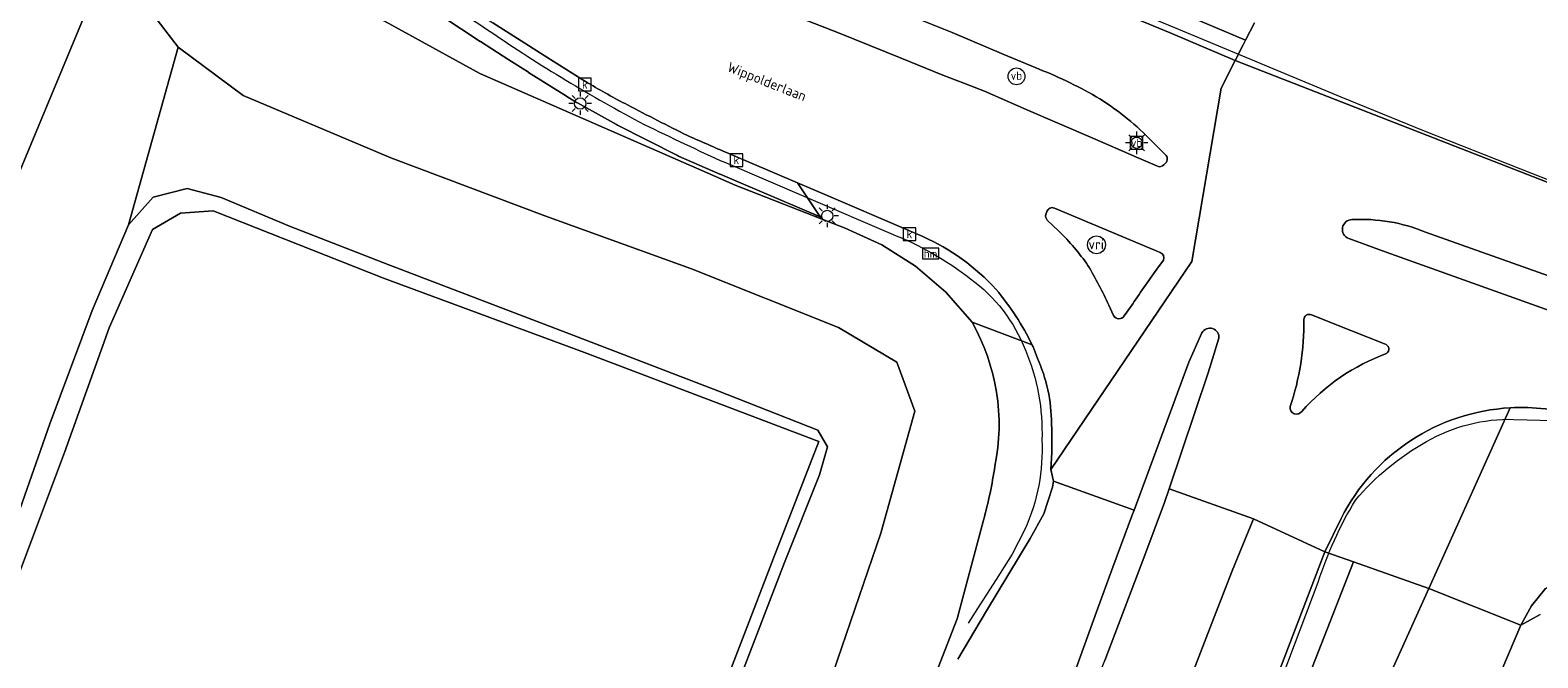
# Model space of a CAD drawing. Header units: metres. Extents: x 80938 to 82288, y 446951 to 448452.
# Tile 9 of 96: x 81254 to 81388, y 447630 to 447685. Entities that reach past the tile are written whole.
import ezdxf
from ezdxf.enums import TextEntityAlignment as Align

# ---------------------------------------------------------------- set-up
doc = ezdxf.new("R2010")
doc.units = ezdxf.units.M
doc.header["$MEASUREMENT"] = 0
doc.layers.get('0').update_dxf_attribs({"color": 253})
for name, color, linetype, lineweight in [('B-WE-GR-GRAS-GV', 253, 'Continuous', 13), ('B-WE-GR-GROENVOORZIENING-GV', 253, 'Continuous', 18), ('B-WE-GW-TALUD_KRUIN-G', 253, 'Continuous', 18), ('B-WE-IE-MEUBILAIR_WEGMEUBILAIR-G', 253, 'Continuous', 18), ('B-WE-IE-MEUBILAIR_WEGMEUBILAIR-S', 253, 'Continuous', 25), ('B-WE-IE-MEUBILAIR_WEGMEUBILAIR_PAAL-S', 253, 'Continuous', 25), ('B-WE-KL-ET_LS_OV_LICHTMAST-S', 253, 'Continuous', 25), ('B-WE-OG-TERREIN_CULTUURSCHEIDING-GV', 253, 'Continuous', 18), ('B-WE-OG-TOPOGRAFIE-T18', 253, 'Continuous', 18), ('B-WE-OG-WATER-GV', 253, 'Continuous', 18), ('B-WE-OG-WATER_SLOOT-GV', 253, 'Continuous', 18), ('B-WE-OG-WEG-GV', 253, 'Continuous', 18), ('B-WE-RI-GWA_KOLK-S', 253, 'Continuous', 25), ('B-WE-VH-VERHARDING_ASFALT-GV', 253, 'Continuous', 18), ('B-WE-VH-VERHARDING_BETONSTRAATSTEEN-GV', 253, 'Continuous', 18), ('B-WE-VH-VERHARDING_GESLOTEN-GV', 253, 'Continuous', 18), ('B-WE-VH-VERHARDING_OPEN-GV', 253, 'Continuous', 18), ('B-WE-VH-VERHARDING_STRAATBAKSTEEN-GV', 253, 'Continuous', 18), ('B-WE-VW-VRI-S', 253, 'Continuous', 25)]:
    doc.layers.add(name, color=color, linetype=linetype, lineweight=lineweight)
doc.styles.add('NLCS-ISO', font='NLCS-ISO.ttf')
doc.styles.add('NLCS-ISO-M500-T18', font='NLCS-ISO.ttf', dxfattribs={"height": 0.9})

# ---------------------------------------------------------------- blocks, each defined once
blk = doc.blocks.new('SIE-WEG_VERKEERSBORD-SO')
at = {"color": 0, "linetype": 'ByBlock', "lineweight": 18}
blk.add_lwpolyline([(-1.125, -1.125), (1.125, -1.125), (1.125, 1.125), (-1.125, 1.125)], close=True, dxfattribs=at)
at = {"color": 0, "linetype": 'ByBlock', "lineweight": 18, "style": 'NLCS-ISO'}
blk.add_text('vb', height=1.5, dxfattribs=at).set_placement((0, 0), align=Align.MIDDLE_CENTER)
blk = doc.blocks.new('SKL-ET_OV_LICHTMAST-SO')
at = {"color": 0, "linetype": 'ByBlock', "lineweight": 18}
for points in [[(-1.25, 0), (-2, 0)], [(-1.41, 1.41), (-0.88, 0.88)], [(0, 2), (0, 1.25)], [(0.88, 0.88), (1.41, 1.41)], [(2, 0), (1.25, 0)], [(-1.41, -1.41), (-0.88, -0.88)], [(0, -1.25), (0, -2)], [(0.88, -0.88), (1.41, -1.41)]]:
    blk.add_lwpolyline(points, dxfattribs=at)
blk.add_circle((0, 0), 1, dxfattribs=at)
blk = doc.blocks.new('SIE-WEG_PAAL_VERKEERSBORD-SO')
at = {"color": 0, "linetype": 'ByBlock', "lineweight": 18}
blk.add_circle((0, 0), 1.5, dxfattribs=at)
at = {"color": 0, "linetype": 'ByBlock', "lineweight": 18, "style": 'NLCS-ISO'}
blk.add_text('vb', height=1.5, dxfattribs=at).set_placement((0, 0.13), align=Align.MIDDLE_CENTER)
blk = doc.blocks.new('SIE-WEG_PAAL_HECTOMETERPAAL-SO')
at = {"color": 0, "linetype": 'ByBlock', "lineweight": 18}
blk.add_lwpolyline([(-1.44375, -0.94375), (1.44375, -0.94375), (1.44375, 0.94375), (-1.44375, 0.94375)], close=True, dxfattribs=at)
at = {"color": 0, "linetype": 'ByBlock', "lineweight": 18, "style": 'NLCS-ISO'}
blk.add_text('hm', height=1.5, dxfattribs=at).set_placement((0, 0), align=Align.MIDDLE_CENTER)
at = {"style": 'NLCS-ISO'}
blk.add_attdef('WAARDE', (2.13125, -1.69375), '', height=1.5, dxfattribs=at)
blk = doc.blocks.new('SKL-VRI_PAAL-SO')
at = {"lineweight": 18}
blk.add_circle((0, 0), 1.59, dxfattribs=at)
at = {"lineweight": 18, "style": 'NLCS-ISO'}
blk.add_text('vri', height=1.8, dxfattribs=at).set_placement((-0.06, 0.08), align=Align.MIDDLE_CENTER)
blk = doc.blocks.new('SRI-KOLK-SO')
at = {"color": 0, "linetype": 'ByBlock', "lineweight": 18}
blk.add_lwpolyline([(-1.125, -1.125), (1.125, -1.125), (1.125, 1.125), (-1.125, 1.125)], close=True, dxfattribs=at)
at = {"color": 0, "linetype": 'ByBlock', "lineweight": 18, "style": 'NLCS-ISO'}
blk.add_text('k', height=1.5, dxfattribs=at).set_placement((0, 0), align=Align.MIDDLE_CENTER)

msp = doc.modelspace()

# ---------------------------------------------------------------- linework, layer by layer
at = {"layer": 'B-WE-GR-GRAS-GV', "linetype": 'Continuous', "lineweight": 0}
for points in [[(81337.275, 447659.427), (81334.939, 447662.102), (81332.246, 447664.416), (81329.25, 447666.323), (81326.013, 447667.784), (81323.878, 447668.617), (81316.221, 447671.605), (81313.737, 447672.693), (81293.554, 447681.535), (81284.208, 447686.654), (81276.956, 447691.132), (81275.392, 447693.197), (81275.349, 447694.573)], [(81264.294, 447687.057), (81266.739, 447683.863), (81272.52, 447679.571), (81285.648, 447674.032), (81299.329, 447668.899), (81312.363, 447664.167), (81325.418, 447658.958), (81330.584, 447655.884), (81332.18, 447651.526), (81329.173, 447640.71), (81322.232, 447620.438)], [(81322.232, 447620.438), (81329.173, 447640.71), (81332.18, 447651.526), (81330.584, 447655.884), (81325.418, 447658.958), (81312.363, 447664.167), (81299.329, 447668.899), (81285.648, 447674.032), (81272.52, 447679.571), (81266.739, 447683.863), (81262.329, 447668.083), (81264.53, 447670.547), (81267.538, 447671.321), (81270.569, 447670.506), (81276.622, 447667.98), (81285.456, 447664.532), (81301.908, 447658.258), (81314.704, 447653.352), (81323.559, 447649.843), (81324.434, 447648.376), (81323.715, 447645.887), (81320.605, 447638.102), (81316.675, 447627.862)], [(81333.398, 447626.535), (81335.944, 447633.106), (81338.298, 447641.851)], [(81332.642, 447510.459), (81336.997, 447520.781), (81341.323, 447531.366), (81345.312, 447540.632), (81350.742, 447552.534), (81355.463, 447563.105), (81362.115, 447578.174), (81369.054, 447594.344), (81375.576, 447608.572), (81381.657, 447622.219), (81386.03, 447632.519), (81377.855, 447635.774), (81367.196, 447612.17), (81356.733, 447588.586), (81348.152, 447570.621), (81340.007, 447549.011), (81329.799, 447523.093), (81322.786, 447506.731)]]:
    msp.add_lwpolyline(points, dxfattribs=at)
for points in [[(81339.307, 447646.654, 0.1808581), (81337.275, 447659.427)], [(81338.298, 447641.851, 0.0276516), (81339.307, 447646.654)]]:
    msp.add_lwpolyline(points, format="xyb", dxfattribs=at)
msp.add_lwpolyline([(81377.855, 447635.774), (81371.173, 447638.144), (81361.016, 447612.184), (81354.646, 447595.73), (81347.895, 447577.715), (81341.48, 447562.016), (81348.152, 447570.621), (81356.733, 447588.586), (81367.196, 447612.17)], close=True, dxfattribs=at)
at = {"layer": 'B-WE-GR-GROENVOORZIENING-GV', "linetype": 'Continuous', "lineweight": 0}
for points in [[(81258.591, 447687.095), (81254.338, 447676.85), (81249.306, 447664.795)], [(81251.28, 447638.842), (81255.337, 447650.416), (81259.109, 447660.489), (81262.329, 447668.083), (81266.739, 447683.863), (81264.294, 447687.057)], [(81343.059, 447656.3), (81342.689, 447657.259), (81342.649, 447657.343), (81342.608, 447657.428), (81337.275, 447659.427)], [(81336.002, 447629.51), (81338.561, 447633.804), (81342.437, 447640.225), (81343.648, 447642.41), (81344.426, 447644.784), (81344.518, 447645.32), (81344.265, 447646.356)], [(81338.298, 447641.851), (81335.944, 447633.106), (81333.398, 447626.535), (81327.655, 447612.206), (81320.801, 447597.077), (81314.703, 447584.679), (81309.869, 447576.951), (81304.353, 447570.15), (81296.664, 447563.747), (81288.159, 447559.412), (81279.929, 447557.361), (81271.292, 447557.407), (81263.944, 447558.826), (81257.554, 447561.465), (81257.65, 447566.167), (81252.636, 447570.076)], [(81321.462, 447519.448), (81328.653, 447534.382), (81334.898, 447547.631), (81341.48, 447562.016), (81347.895, 447577.715), (81354.646, 447595.73), (81361.016, 447612.184), (81371.173, 447638.144), (81368.606, 447639.054), (81355.605, 447605.041), (81348.678, 447587.024), (81343.772, 447573.957), (81338.984, 447561.334), (81334.452, 447551.121), (81330.904, 447544.97), (81325.008, 447534.332), (81318.08, 447522.164), (81317.363, 447520.301), (81316.79, 447518.655)]]:
    msp.add_lwpolyline(points, dxfattribs=at)
for points in [[(81337.275, 447659.427, -0.1808581), (81339.307, 447646.654)], [(81344.332, 447650.41, 0.1061276), (81343.059, 447656.3)], [(81344.265, 447646.356, 0.0316521), (81344.332, 447650.41)], [(81339.307, 447646.654, -0.0276516), (81338.298, 447641.851)]]:
    msp.add_lwpolyline(points, format="xyb", dxfattribs=at)
at = {"layer": 'B-WE-GW-TALUD_KRUIN-G', "linetype": 'Continuous', "lineweight": 0}
for points in [[(81337.275, 447659.427), (81334.939, 447662.102), (81332.246, 447664.416), (81329.25, 447666.323), (81326.013, 447667.784), (81323.878, 447668.617), (81316.221, 447671.605), (81313.737, 447672.693), (81293.554, 447681.535), (81284.208, 447686.654), (81276.956, 447691.132), (81275.392, 447693.197), (81275.349, 447694.573)], [(81257.554, 447561.465), (81263.944, 447558.826), (81271.292, 447557.407), (81279.929, 447557.361), (81288.159, 447559.412), (81296.664, 447563.747), (81304.353, 447570.15), (81309.869, 447576.951), (81314.703, 447584.679), (81320.801, 447597.077), (81327.655, 447612.206), (81333.398, 447626.535), (81335.944, 447633.106), (81338.298, 447641.851)]]:
    msp.add_lwpolyline(points, dxfattribs=at)
for points in [[(81339.307, 447646.654, 0.1808581), (81337.275, 447659.427)], [(81338.298, 447641.851, 0.0276516), (81339.307, 447646.654)]]:
    msp.add_lwpolyline(points, format="xyb", dxfattribs=at)
at = {"layer": 'B-WE-IE-MEUBILAIR_WEGMEUBILAIR-G', "linetype": 'Continuous', "lineweight": 0}
for points in [[(81403.583, 447666.418), (81399.877, 447667.676), (81396.089, 447669.126), (81393.403, 447670.116), (81386.032, 447673.021), (81377.469, 447676.405), (81370.052, 447679.417), (81355.301, 447685.577), (81345.314, 447689.715), (81340.324, 447691.736), (81333.112, 447694.748)], [(81315.361, 447673.609), (81322.731, 447670.469), (81330.055, 447667.31)], [(81385.418, 447650.805), (81388.934, 447650.719)], [(81341.97, 447641.025), (81340.85, 447638.835), (81339.405, 447636.579), (81337.969, 447634.346), (81336.936, 447632.706)], [(81362.719, 447622.306), (81368.02, 447636.35)]]:
    msp.add_lwpolyline(points, dxfattribs=at)
for points in [[(81280.803, 447693.322, -0.030415), (81294.469, 447685.259)], [(81294.469, 447685.259, 0.0289051), (81308.15, 447677.011)], [(81308.15, 447677.011, 0.0093164), (81315.361, 447673.609)], [(81330.055, 447667.31, -0.074138), (81337.122, 447663.302)], [(81337.122, 447663.302, -0.1434926), (81342.015, 447656.96)], [(81342.015, 447656.96, -0.109935), (81343.478, 447648.996)], [(81377.649, 447648.834, -0.1404186), (81385.418, 447650.805)], [(81343.478, 447648.996, -0.1178083), (81341.97, 447641.025)], [(81371.325, 447643.619, -0.091916), (81377.649, 447648.834)], [(81368.02, 447636.35, -0.0564667), (81371.325, 447643.619)]]:
    msp.add_lwpolyline(points, format="xyb", dxfattribs=at)
at = {"layer": 'B-WE-OG-TERREIN_CULTUURSCHEIDING-GV', "linetype": 'Continuous', "lineweight": 0}
for points in [[(81362.361, 447686.013), (81361.573, 447684.479), (81361.37, 447684.082), (81360.658, 447682.694), (81393.078, 447670.03), (81394.533, 447674.178), (81393.005, 447688.38)], [(81377.855, 447635.774), (81385.078, 447651.833)], [(81385.078, 447651.833), (81377.855, 447635.774), (81386.03, 447632.519), (81386.976, 447634.259), (81388.228, 447635.785), (81389.167, 447636.372), (81390.37, 447636.64), (81391.692, 447636.935), (81392.801, 447636.906), (81394.481, 447636.861), (81397.008, 447635.796), (81400.022, 447634.526), (81400.619, 447634.274), (81414.792, 447630.936), (81448.156, 447623.606), (81545.614, 447590.193), (81555.886, 447586.207), (81555.893, 447586.205)], [(81370.06, 447642.003), (81368.606, 447639.054), (81371.173, 447638.144), (81377.855, 447635.774)]]:
    msp.add_lwpolyline(points, dxfattribs=at)
for points in [[(81385.078, 447651.833, 0.2679482), (81370.06, 447642.003)], [(81391.27, 447651.095, 0.0875209), (81385.078, 447651.833)]]:
    msp.add_lwpolyline(points, format="xyb", dxfattribs=at)
at = {"layer": 'B-WE-OG-WATER-GV', "linetype": 'Continuous', "lineweight": 0}
msp.add_lwpolyline([(81311.36, 447616.987), (81319.641, 447638.48), (81323.651, 447648.843), (81302.838, 447656.758), (81285.002, 447663.361), (81269.844, 447669.33), (81266.942, 447669.118), (81264.476, 447667.683), (81260.618, 447658.937), (81256.657, 447647.859), (81248.626, 447626.549)], dxfattribs=at)
at = {"layer": 'B-WE-OG-WATER_SLOOT-GV', "linetype": 'Continuous', "lineweight": 0}
for points in [[(81316.675, 447627.862), (81320.605, 447638.102), (81323.715, 447645.887), (81324.434, 447648.376), (81323.559, 447649.843), (81314.704, 447653.352), (81301.908, 447658.258), (81285.456, 447664.532), (81276.622, 447667.98), (81270.569, 447670.506), (81267.538, 447671.321), (81264.53, 447670.547), (81262.329, 447668.083), (81259.109, 447660.489), (81255.337, 447650.416), (81251.28, 447638.842)], [(81248.626, 447626.549), (81256.657, 447647.859), (81260.618, 447658.937), (81264.476, 447667.683), (81266.942, 447669.118), (81269.844, 447669.33), (81285.002, 447663.361), (81302.838, 447656.758), (81323.651, 447648.843), (81319.641, 447638.48), (81311.36, 447616.987)], [(81388.228, 447635.785), (81386.976, 447634.259), (81386.03, 447632.519), (81387.759, 447633.486)], [(81387.759, 447633.486), (81386.03, 447632.519), (81381.657, 447622.219), (81375.576, 447608.572), (81369.054, 447594.344), (81362.115, 447578.174), (81355.463, 447563.105), (81350.742, 447552.534), (81345.312, 447540.632), (81341.323, 447531.366), (81336.997, 447520.781), (81332.642, 447510.459)]]:
    msp.add_lwpolyline(points, dxfattribs=at)
at = {"layer": 'B-WE-OG-WEG-GV', "linetype": 'Continuous', "lineweight": 0}
for points in [[(81334.144, 447693.771), (81344.248, 447689.561), (81354.885, 447685.128), (81360.658, 447682.694), (81361.37, 447684.082), (81361.573, 447684.479), (81355.662, 447686.971), (81355.654, 447686.974), (81345.017, 447691.407), (81334.913, 447695.617), (81334.888, 447695.627), (81325.102, 447699.549), (81324.963, 447699.599), (81314.914, 447702.787), (81314.771, 447702.827), (81304.532, 447705.26)], [(81284.208, 447686.654), (81293.554, 447681.535), (81313.737, 447672.693), (81316.221, 447671.605), (81323.878, 447668.617), (81323.774, 447668.794), (81316.759, 447671.788), (81314.898, 447672.575), (81314.878, 447672.583), (81311.209, 447674.179), (81311.099, 447674.231), (81305.763, 447676.951), (81305.698, 447676.986), (81302.208, 447678.93), (81302.147, 447678.965), (81301.273, 447679.493), (81301.245, 447679.51), (81297.872, 447681.624), (81297.856, 447681.634), (81296.135, 447682.735), (81296.133, 447682.737), (81293.607, 447684.358), (81293.587, 447684.371), (81290.255, 447686.566)], [(81290.255, 447686.566), (81293.587, 447684.371), (81293.607, 447684.358), (81296.133, 447682.737), (81296.135, 447682.735), (81297.856, 447681.634), (81297.872, 447681.624), (81301.245, 447679.51), (81301.273, 447679.493), (81302.147, 447678.965), (81302.208, 447678.93), (81305.698, 447676.986), (81305.763, 447676.951), (81311.099, 447674.231), (81311.209, 447674.179), (81314.878, 447672.583), (81314.898, 447672.575), (81316.759, 447671.788), (81323.774, 447668.794), (81321.772, 447671.823), (81317.541, 447673.629), (81315.676, 447674.417)], [(81355.662, 447686.971), (81361.573, 447684.479), (81362.361, 447686.013)], [(81303.181, 447680.677), (81302.307, 447681.205), (81298.934, 447683.319), (81297.213, 447684.42), (81294.687, 447686.041)], [(81331.041, 447667.838), (81324.563, 447670.632), (81321.772, 447671.823), (81323.774, 447668.794), (81323.878, 447668.617), (81326.013, 447667.784), (81329.25, 447666.323), (81332.246, 447664.416), (81334.939, 447662.102), (81337.275, 447659.427), (81342.608, 447657.428)], [(81332.903, 447667.037), (81331.041, 447667.838)]]:
    msp.add_lwpolyline(points, dxfattribs=at)
for points in [[(81306.671, 447678.733, -0.0147883), (81303.181, 447680.677)], [(81312.007, 447676.013, -0.0064225), (81306.671, 447678.733)], [(81315.676, 447674.417, -0.0044039), (81312.007, 447676.013)], [(81339.404, 447662.349, 0.1051874), (81332.903, 447667.037)], [(81342.608, 447657.428, 0.0621184), (81339.404, 447662.349)]]:
    msp.add_lwpolyline(points, format="xyb", dxfattribs=at)
at = {"layer": 'B-WE-VH-VERHARDING_ASFALT-GV', "linetype": 'Continuous', "lineweight": 0}
for points in [[(81280.032, 447702.596), (81277.138, 447695.724), (81279.872, 447694.546), (81279.846, 447694.399), (81281.622, 447693.47), (81286.068, 447691.166), (81287.858, 447690.263), (81288.708, 447689.816), (81289.623, 447689.315), (81290.506, 447688.762), (81291.331, 447688.252), (81294.687, 447686.041), (81297.213, 447684.42), (81298.934, 447683.319), (81302.307, 447681.205), (81303.181, 447680.677)], [(81344.265, 447646.356), (81356.807, 447664.83), (81359.396, 447680.235), (81360.658, 447682.694), (81354.885, 447685.128), (81344.248, 447689.561), (81334.144, 447693.771)], [(81322.435, 447690.147), (81327.154, 447688.462), (81331.816, 447686.661), (81335.516, 447685.162), (81340.108, 447683.229), (81342.874, 447682.056)], [(81353.735, 447673.294), (81351.893, 447674.097), (81348.218, 447675.689), (81344.842, 447677.146), (81342.078, 447678.342), (81338.387, 447679.943), (81336.537, 447680.672), (81334.684, 447681.393), (81330.962, 447682.882), (81325.395, 447685.148), (81317.936, 447688.084), (81313.287, 447689.921)], [(81393.078, 447670.03), (81360.658, 447682.694), (81359.396, 447680.235), (81356.807, 447664.83), (81344.265, 447646.356), (81344.518, 447645.32), (81351.671, 447642.743), (81356.519, 447655.876), (81357.699, 447658.488)], [(81353.036, 447675.738), (81354.436, 447674.324)], [(81315.676, 447674.417), (81317.541, 447673.629), (81321.772, 447671.823), (81324.563, 447670.632), (81331.041, 447667.838), (81332.903, 447667.037)], [(81354.468, 447673.572), (81354.319, 447673.425)], [(81343.833, 447668.99), (81343.918, 447669.282)], [(81344.589, 447669.578), (81353.998, 447665.627)], [(81344.975, 447667.512), (81343.959, 447668.504)], [(81370.734, 447666.866), (81374.073, 447665.671), (81425.803, 447647.153), (81426.101, 447648.52), (81426.786, 447649.974), (81377.566, 447667.442)], [(81377.566, 447667.442), (81426.786, 447649.974)], [(81391.27, 447651.095), (81409.491, 447644.911), (81429.276, 447638.235), (81457.415, 447628.656), (81478.96, 447621.441), (81499.263, 447614.615), (81500, 447614.365), (81518.788, 447607.991), (81539.106, 447601.122), (81548.587, 447600.255), (81549.952, 447605.418), (81541.681, 447608.157), (81521.284, 447615.015), (81501.521, 447621.571), (81500, 447622.092), (81481.556, 447628.407), (81459.451, 447635.883), (81431.665, 447645.163), (81425.803, 447647.153), (81374.073, 447665.671), (81370.734, 447666.866)], [(81354.294, 447664.955), (81353.702, 447664.141)], [(81349.851, 447660.041), (81349.423, 447660.949)], [(81351.407, 447660.864), (81350.787, 447659.996)], [(81367.416, 447660.098), (81370.919, 447658.705), (81373.925, 447657.51)], [(81359.202, 447658.012), (81358.513, 447655.812), (81358.256, 447654.933), (81354.8, 447644.645)], [(81342.608, 447657.428), (81342.649, 447657.343), (81342.689, 447657.259), (81343.059, 447656.3)], [(81354.8, 447644.645), (81362.28, 447641.984), (81368.606, 447639.054), (81370.06, 447642.003)]]:
    msp.add_lwpolyline(points, dxfattribs=at)
for points in [[(81342.874, 447682.056, -0.0386316), (81348.303, 447679.464)], [(81303.181, 447680.677, 0.0147883), (81306.671, 447678.733)], [(81348.303, 447679.464, -0.06332), (81353.036, 447675.738)], [(81306.671, 447678.733, 0.0064225), (81312.007, 447676.013)], [(81312.007, 447676.013, 0.0044039), (81315.676, 447674.417)], [(81354.436, 447674.324, -0.4429275), (81354.468, 447673.572)], [(81354.319, 447673.425, -0.335476), (81353.735, 447673.294)], [(81343.959, 447668.504, -0.275365), (81343.833, 447668.99)], [(81343.918, 447669.282, -0.417358), (81344.589, 447669.578)], [(81347.571, 447664.476, 0.052306), (81344.975, 447667.512)], [(81371.039, 447668.557, 0.8273901), (81370.734, 447666.866)], [(81370.734, 447666.866, -0.8273901), (81371.039, 447668.557)], [(81377.566, 447667.442, 0.1089204), (81371.039, 447668.557)], [(81371.039, 447668.557, -0.1089204), (81377.566, 447667.442)], [(81332.903, 447667.037, -0.1051874), (81339.404, 447662.349)], [(81353.998, 447665.627, -0.395757), (81354.294, 447664.955)], [(81349.423, 447660.949, 0.0294113), (81347.571, 447664.476)], [(81353.702, 447664.141, 0.0130034), (81351.407, 447660.864)], [(81339.404, 447662.349, -0.0621184), (81342.608, 447657.428)], [(81350.323, 447659.734, -0.3141822), (81349.851, 447660.041)], [(81350.787, 447659.996, -0.2562917), (81350.323, 447659.734)], [(81365.541, 447651.938, 0.0839325), (81366.746, 447659.672)], [(81366.746, 447659.672, -0.5198995), (81367.416, 447660.098)], [(81357.699, 447658.488, -0.8278745), (81359.202, 447658.012)], [(81374.084, 447656.664, 0.1222487), (81366.565, 447651.521)], [(81373.925, 447657.51, -0.6678084), (81374.084, 447656.664)], [(81343.059, 447656.3, -0.1061276), (81344.332, 447650.41)], [(81366.565, 447651.521, -0.8406082), (81365.541, 447651.938)], [(81370.06, 447642.003, -0.2679482), (81385.078, 447651.833)], [(81385.078, 447651.833, -0.0875209), (81391.27, 447651.095)], [(81344.332, 447650.41, -0.0316521), (81344.265, 447646.356)]]:
    msp.add_lwpolyline(points, format="xyb", dxfattribs=at)
at = {"layer": 'B-WE-VH-VERHARDING_BETONSTRAATSTEEN-GV', "linetype": 'Continuous', "lineweight": 0}
for points in [[(81366.746, 447659.672, -0.0839325), (81365.541, 447651.938)], [(81367.416, 447660.098, 0.5198995), (81366.746, 447659.672)], [(81359.202, 447658.012, 0.8278745), (81357.699, 447658.488)], [(81366.565, 447651.521, -0.1222487), (81374.084, 447656.664)], [(81374.084, 447656.664, 0.6678084), (81373.925, 447657.51)], [(81365.541, 447651.938, 0.8406082), (81366.565, 447651.521)]]:
    msp.add_lwpolyline(points, format="xyb", dxfattribs=at)
for points in [[(81373.925, 447657.51), (81370.919, 447658.705), (81367.416, 447660.098)], [(81357.699, 447658.488), (81356.519, 447655.876), (81351.671, 447642.743), (81351.535, 447642.379), (81349.787, 447637.695), (81348.332, 447633.727), (81345.116, 447624.786), (81343.584, 447620.712), (81345.478, 447620.063), (81347.239, 447624.743), (81349.058, 447629.401), (81352.613, 447638.747), (81354.363, 447643.431), (81354.8, 447644.645), (81358.256, 447654.933), (81358.513, 447655.812), (81359.202, 447658.012)]]:
    msp.add_lwpolyline(points, dxfattribs=at)
at = {"layer": 'B-WE-VH-VERHARDING_GESLOTEN-GV', "linetype": 'Continuous', "lineweight": 0}
for points in [[(81249.306, 447664.795), (81254.338, 447676.85), (81258.591, 447687.095)], [(81345.116, 447624.786), (81348.332, 447633.727), (81349.787, 447637.695), (81351.535, 447642.379), (81351.671, 447642.743), (81344.518, 447645.32), (81344.426, 447644.784), (81343.648, 447642.41), (81342.437, 447640.225), (81338.561, 447633.804), (81336.002, 447629.51)], [(81356.768, 447628.037), (81358.565, 447632.703), (81360.369, 447637.366), (81362.28, 447641.984), (81354.8, 447644.645), (81354.363, 447643.431), (81352.613, 447638.747), (81349.058, 447629.401)], [(81355.605, 447605.041), (81368.606, 447639.054), (81362.28, 447641.984), (81360.369, 447637.366), (81358.565, 447632.703), (81356.768, 447628.037)]]:
    msp.add_lwpolyline(points, dxfattribs=at)
at = {"layer": 'B-WE-VH-VERHARDING_OPEN-GV', "linetype": 'Continuous', "lineweight": 0}
for points in [[(81343.833, 447668.99, 0.275365), (81343.959, 447668.504)], [(81344.589, 447669.578, 0.417358), (81343.918, 447669.282)], [(81344.975, 447667.512, -0.052306), (81347.571, 447664.476)], [(81354.294, 447664.955, 0.395757), (81353.998, 447665.627)], [(81347.571, 447664.476, -0.0294113), (81349.423, 447660.949)], [(81351.407, 447660.864, -0.0130034), (81353.702, 447664.141)], [(81349.851, 447660.041, 0.3141822), (81350.323, 447659.734)], [(81350.323, 447659.734, 0.2562917), (81350.787, 447659.996)]]:
    msp.add_lwpolyline(points, format="xyb", dxfattribs=at)
for points in [[(81343.918, 447669.282), (81343.833, 447668.99)], [(81353.998, 447665.627), (81344.589, 447669.578)], [(81343.959, 447668.504), (81344.975, 447667.512)], [(81353.702, 447664.141), (81354.294, 447664.955)], [(81349.423, 447660.949), (81349.851, 447660.041)], [(81350.787, 447659.996), (81351.407, 447660.864)]]:
    msp.add_lwpolyline(points, dxfattribs=at)
at = {"layer": 'B-WE-VH-VERHARDING_STRAATBAKSTEEN-GV', "linetype": 'Continuous', "lineweight": 0}
for points in [[(81342.874, 447682.056), (81340.108, 447683.229), (81335.516, 447685.162), (81331.816, 447686.661), (81327.154, 447688.462), (81322.435, 447690.147)], [(81313.287, 447689.921), (81317.936, 447688.084), (81325.395, 447685.148), (81330.962, 447682.882), (81334.684, 447681.393), (81336.537, 447680.672), (81338.387, 447679.943), (81342.078, 447678.342), (81344.842, 447677.146), (81348.218, 447675.689), (81351.893, 447674.097), (81353.735, 447673.294)], [(81354.436, 447674.324), (81353.036, 447675.738)], [(81354.319, 447673.425), (81354.468, 447673.572)]]:
    msp.add_lwpolyline(points, dxfattribs=at)
for points in [[(81348.303, 447679.464, 0.0386316), (81342.874, 447682.056)], [(81353.036, 447675.738, 0.06332), (81348.303, 447679.464)], [(81354.468, 447673.572, 0.4429275), (81354.436, 447674.324)], [(81353.735, 447673.294, 0.335476), (81354.319, 447673.425)]]:
    msp.add_lwpolyline(points, format="xyb", dxfattribs=at)

# ---------------------------------------------------------------- block references
at = {"layer": 'B-WE-IE-MEUBILAIR_WEGMEUBILAIR-S', "linetype": 'Continuous', "lineweight": 0, "xscale": 0.5, "yscale": 0.5, "zscale": 0.5}
for name, p in [('SIE-WEG_PAAL_VERKEERSBORD-SO', (81341.218, 447681.273)), ('SIE-WEG_VERKEERSBORD-SO', (81351.896, 447675.375))]:
    msp.add_blockref(name, p, dxfattribs=at)
at = {"layer": 'B-WE-IE-MEUBILAIR_WEGMEUBILAIR_PAAL-S', "linetype": 'Continuous', "lineweight": 0, "xscale": 0.5, "yscale": 0.5, "zscale": 0.5}
msp.add_blockref('SIE-WEG_PAAL_HECTOMETERPAAL-SO', (81333.587, 447665.527), dxfattribs=at)
at = {"layer": 'B-WE-KL-ET_LS_OV_LICHTMAST-S', "linetype": 'Continuous', "lineweight": 0, "xscale": 0.5, "yscale": 0.5, "zscale": 0.5}
for p in [(81302.459, 447678.863), (81351.896, 447675.375), (81324.406, 447668.878)]:
    msp.add_blockref('SKL-ET_OV_LICHTMAST-SO', p, dxfattribs=at)
at = {"layer": 'B-WE-RI-GWA_KOLK-S', "linetype": 'Continuous', "lineweight": 0, "xscale": 0.5, "yscale": 0.5, "zscale": 0.5}
for p in [(81302.88, 447680.538), (81316.334, 447673.842), (81331.709, 447667.267)]:
    msp.add_blockref('SRI-KOLK-SO', p, dxfattribs=at)
at = {"layer": 'B-WE-VW-VRI-S', "linetype": 'Continuous', "lineweight": 0, "xscale": 0.5, "yscale": 0.5, "zscale": 0.5}
msp.add_blockref('SKL-VRI_PAAL-SO', (81348.33, 447666.315), dxfattribs=at)

# ---------------------------------------------------------------- texts
at = {"layer": 'B-WE-OG-TOPOGRAFIE-T18', "linetype": 'Continuous', "lineweight": 0, "style": 'NLCS-ISO-M500-T18'}
msp.add_text('Wippolderlaan', height=0.9, rotation=338.5, dxfattribs=at).set_placement((81319.003, 447680.691), align=Align.MIDDLE)

doc.saveas('drawing.dxf')
